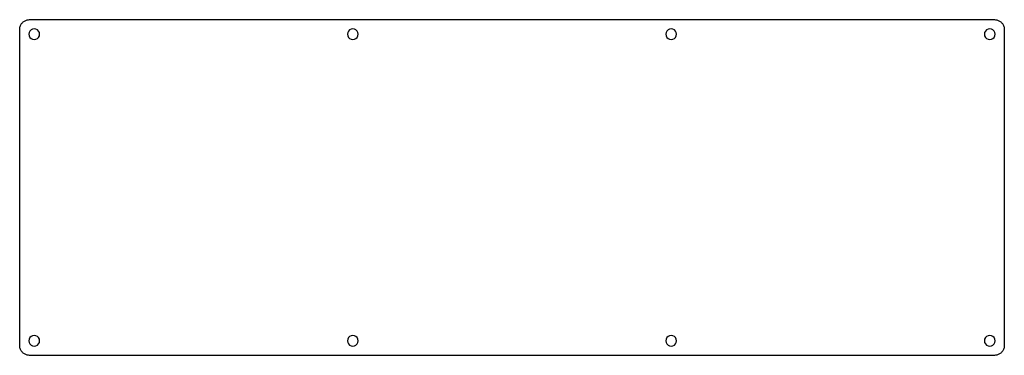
# Model space of a CAD drawing. Extents: x 0 to 203, y 0 to 69.
import ezdxf

# ---------------------------------------------------------------- set-up
doc = ezdxf.new("R2010")
doc.units = 0
doc.layers.get('0').update_dxf_attribs({"linetype": 'CONTINUOUS'})

msp = doc.modelspace()

# ---------------------------------------------------------------- linework, layer by layer
at = {"color": 0}
for p, q in [((0.680752, 68.8164), (0.796505, 68.9225)), ((0.796505, 68.9225), (0.919152, 69.0203)), ((0.919152, 69.0203), (1.05006, 69.1074)), ((1.05006, 69.1074), (1.18787, 69.1843)), ((1.18787, 69.1843), (1.32981, 69.2492)), ((1.32981, 69.2492), (1.47588, 69.3043)), ((1.47588, 69.3043), (1.62884, 69.3469)), ((1.62884, 69.3469), (1.7818, 69.3773)), ((1.7818, 69.3773), (1.9389, 69.3953)), ((1.9389, 69.3953), (2.096, 69.402)), ((2.096, 69.402), (200.597, 69.402)), ((200.597, 69.402), (200.753, 69.3953)), ((200.753, 69.3953), (200.908, 69.3773)), ((200.908, 69.3773), (201.063, 69.3469)), ((201.063, 69.3469), (201.214, 69.3043)), ((201.214, 69.3043), (201.362, 69.2492)), ((201.362, 69.2492), (201.503, 69.1843)), ((201.503, 69.1843), (201.64, 69.1074)), ((201.64, 69.1074), (201.771, 69.0203)), ((201.771, 69.0203), (201.895, 68.9225)), ((201.895, 68.9225), (202.011, 68.8164)), ((0.095085, 67.4014), (0.101975, 67.5584)), ((0.095085, 2.25034), (0.095085, 67.4014)), ((0.101975, 67.5584), (0.119889, 67.7153)), ((0.119889, 67.7153), (0.150206, 67.8684)), ((0.150206, 67.8684), (0.192925, 68.0212)), ((0.192925, 68.0212), (0.248047, 68.1672)), ((0.248047, 68.1672), (0.312815, 68.3094)), ((0.312815, 68.3094), (0.389985, 68.447)), ((0.389985, 68.447), (0.4768, 68.5782)), ((0.4768, 68.5782), (0.574643, 68.7007)), ((0.574643, 68.7007), (0.680752, 68.8164)), ((2.20486, 67.0486), (2.04914, 66.7413)), ((2.44878, 67.2924), (2.20486, 67.0486)), ((2.75608, 67.4479), (2.44878, 67.2924)), ((3.09507, 67.5019), (2.75608, 67.4479)), ((3.43407, 67.4479), (3.09507, 67.5019)), ((3.74138, 67.2924), (3.43407, 67.4479)), ((3.98392, 67.0486), (3.74138, 67.2924)), ((4.14101, 66.7413), (3.98392, 67.0486)), ((67.7058, 67.0486), (67.5499, 66.7413)), ((67.9482, 67.2924), (67.7058, 67.0486)), ((68.2554, 67.4479), (67.9482, 67.2924)), ((68.5959, 67.5019), (68.2554, 67.4479)), ((68.9349, 67.4479), (68.5959, 67.5019)), ((69.2408, 67.2924), (68.9349, 67.4479)), ((69.4849, 67.0486), (69.2408, 67.2924)), ((69.6419, 66.7413), (69.4849, 67.0486)), ((133.205, 67.0486), (133.049, 66.7413)), ((133.449, 67.2924), (133.205, 67.0486)), ((133.755, 67.4479), (133.449, 67.2924)), ((134.095, 67.5019), (133.755, 67.4479)), ((134.436, 67.4479), (134.095, 67.5019)), ((134.742, 67.2924), (134.436, 67.4479)), ((134.986, 67.0486), (134.742, 67.2924)), ((135.141, 66.7413), (134.986, 67.0486)), ((198.706, 67.0486), (198.549, 66.7413)), ((198.95, 67.2924), (198.706, 67.0486)), ((199.256, 67.4479), (198.95, 67.2924)), ((199.596, 67.5019), (199.256, 67.4479)), ((199.935, 67.4479), (199.596, 67.5019)), ((200.243, 67.2924), (199.935, 67.4479)), ((200.485, 67.0486), (200.243, 67.2924)), ((200.642, 66.7413), (200.485, 67.0486)), ((202.011, 68.8164), (202.117, 68.7007)), ((202.117, 68.7007), (202.215, 68.5782)), ((202.215, 68.5782), (202.301, 68.447)), ((202.301, 68.447), (202.379, 68.3094)), ((202.379, 68.3094), (202.443, 68.1672)), ((202.443, 68.1672), (202.499, 68.0212)), ((202.499, 68.0212), (202.54, 67.8684)), ((202.54, 67.8684), (202.572, 67.7153)), ((202.572, 67.7153), (202.59, 67.5584)), ((202.59, 67.5584), (202.596, 67.4014)), ((202.596, 67.4014), (202.596, 2.25034)), ((2.04914, 66.7413), (1.9954, 66.4023)), ((1.9954, 66.4023), (2.04914, 66.0633)), ((2.04914, 66.0633), (2.20486, 65.756)), ((2.20486, 65.756), (2.44878, 65.5133)), ((2.44878, 65.5133), (2.75608, 65.3563)), ((2.75608, 65.3563), (3.09507, 65.3009)), ((3.09507, 65.3009), (3.43407, 65.3563)), ((3.43407, 65.3563), (3.74138, 65.5133)), ((3.74138, 65.5133), (3.98392, 65.756)), ((3.98392, 65.756), (4.14101, 66.0633)), ((4.19612, 66.4023), (4.14101, 66.7413)), ((4.14101, 66.0633), (4.19612, 66.4023)), ((67.5499, 66.7413), (67.4949, 66.4023)), ((67.4949, 66.4023), (67.5499, 66.0633)), ((67.5499, 66.0633), (67.7058, 65.756)), ((67.7058, 65.756), (67.9482, 65.5133)), ((67.9482, 65.5133), (68.2554, 65.3563)), ((68.2554, 65.3563), (68.5959, 65.3009)), ((68.5959, 65.3009), (68.9349, 65.3563)), ((68.9349, 65.3563), (69.2408, 65.5133)), ((69.2408, 65.5133), (69.4849, 65.756)), ((69.4849, 65.756), (69.6419, 66.0633)), ((69.6958, 66.4023), (69.6419, 66.7413)), ((69.6419, 66.0633), (69.6958, 66.4023)), ((133.049, 66.7413), (132.996, 66.4023)), ((132.996, 66.4023), (133.049, 66.0633)), ((133.049, 66.0633), (133.205, 65.756)), ((133.205, 65.756), (133.449, 65.5133)), ((133.449, 65.5133), (133.755, 65.3563)), ((133.755, 65.3563), (134.095, 65.3009)), ((134.095, 65.3009), (134.436, 65.3563)), ((134.436, 65.3563), (134.742, 65.5133)), ((134.742, 65.5133), (134.986, 65.756)), ((134.986, 65.756), (135.141, 66.0633)), ((135.195, 66.4023), (135.141, 66.7413)), ((135.141, 66.0633), (135.195, 66.4023)), ((198.549, 66.7413), (198.497, 66.4023)), ((198.497, 66.4023), (198.549, 66.0633)), ((198.549, 66.0633), (198.706, 65.756)), ((198.706, 65.756), (198.95, 65.5133)), ((198.95, 65.5133), (199.256, 65.3563)), ((199.256, 65.3563), (199.596, 65.3009)), ((199.596, 65.3009), (199.935, 65.3563)), ((199.935, 65.3563), (200.243, 65.5133)), ((200.243, 65.5133), (200.485, 65.756)), ((200.485, 65.756), (200.642, 66.0633)), ((200.696, 66.4023), (200.642, 66.7413)), ((200.642, 66.0633), (200.696, 66.4023)), ((2.44878, 4.14101), (2.20486, 3.8971)), ((2.75608, 4.2981), (2.44878, 4.14101)), ((3.09507, 4.35046), (2.75608, 4.2981)), ((3.43407, 4.2981), (3.09507, 4.35046)), ((3.74138, 4.14101), (3.43407, 4.2981)), ((3.98392, 3.8971), (3.74138, 4.14101)), ((67.9482, 4.14101), (67.7058, 3.8971)), ((68.2554, 4.2981), (67.9482, 4.14101)), ((68.5959, 4.35046), (68.2554, 4.2981)), ((68.9349, 4.2981), (68.5959, 4.35046)), ((69.2408, 4.14101), (68.9349, 4.2981)), ((69.4849, 3.8971), (69.2408, 4.14101)), ((133.449, 4.14101), (133.205, 3.8971)), ((133.755, 4.2981), (133.449, 4.14101)), ((134.095, 4.35046), (133.755, 4.2981)), ((134.436, 4.2981), (134.095, 4.35046)), ((134.742, 4.14101), (134.436, 4.2981)), ((134.986, 3.8971), (134.742, 4.14101)), ((198.95, 4.14101), (198.706, 3.8971)), ((199.256, 4.2981), (198.95, 4.14101)), ((199.596, 4.35046), (199.256, 4.2981)), ((199.935, 4.2981), (199.596, 4.35046)), ((200.243, 4.14101), (199.935, 4.2981)), ((200.485, 3.8971), (200.243, 4.14101)), ((0.101975, 2.09462), (0.095085, 2.25034)), ((0.119889, 1.9389), (0.101975, 2.09462)), ((2.04914, 3.59117), (1.9954, 3.25079)), ((1.9954, 3.25079), (2.04914, 2.9118)), ((2.20486, 3.8971), (2.04914, 3.59117)), ((2.04914, 2.9118), (2.20486, 2.60449)), ((2.20486, 2.60449), (2.44878, 2.36196)), ((2.44878, 2.36196), (2.75608, 2.20486)), ((2.75608, 2.20486), (3.09507, 2.15112)), ((3.09507, 2.15112), (3.43407, 2.20486)), ((3.43407, 2.20486), (3.74138, 2.36196)), ((3.74138, 2.36196), (3.98392, 2.60449)), ((4.14101, 3.59117), (3.98392, 3.8971)), ((3.98392, 2.60449), (4.14101, 2.9118)), ((4.19612, 3.25079), (4.14101, 3.59117)), ((4.14101, 2.9118), (4.19612, 3.25079)), ((67.5499, 3.59117), (67.4949, 3.25079)), ((67.4949, 3.25079), (67.5499, 2.9118)), ((67.7058, 3.8971), (67.5499, 3.59117)), ((67.5499, 2.9118), (67.7058, 2.60449)), ((67.7058, 2.60449), (67.9482, 2.36196)), ((67.9482, 2.36196), (68.2554, 2.20486)), ((68.2554, 2.20486), (68.5959, 2.15112)), ((68.5959, 2.15112), (68.9349, 2.20486)), ((68.9349, 2.20486), (69.2408, 2.36196)), ((69.2408, 2.36196), (69.4849, 2.60449)), ((69.6419, 3.59117), (69.4849, 3.8971)), ((69.4849, 2.60449), (69.6419, 2.9118)), ((69.6958, 3.25079), (69.6419, 3.59117)), ((69.6419, 2.9118), (69.6958, 3.25079)), ((133.049, 3.59117), (132.996, 3.25079)), ((132.996, 3.25079), (133.049, 2.9118)), ((133.205, 3.8971), (133.049, 3.59117)), ((133.049, 2.9118), (133.205, 2.60449)), ((133.205, 2.60449), (133.449, 2.36196)), ((133.449, 2.36196), (133.755, 2.20486)), ((133.755, 2.20486), (134.095, 2.15112)), ((134.095, 2.15112), (134.436, 2.20486)), ((134.436, 2.20486), (134.742, 2.36196)), ((134.742, 2.36196), (134.986, 2.60449)), ((135.141, 3.59117), (134.986, 3.8971)), ((134.986, 2.60449), (135.141, 2.9118)), ((135.195, 3.25079), (135.141, 3.59117)), ((135.141, 2.9118), (135.195, 3.25079)), ((198.549, 3.59117), (198.497, 3.25079)), ((198.497, 3.25079), (198.549, 2.9118)), ((198.706, 3.8971), (198.549, 3.59117)), ((198.549, 2.9118), (198.706, 2.60449)), ((198.706, 2.60449), (198.95, 2.36196)), ((198.95, 2.36196), (199.256, 2.20486)), ((199.256, 2.20486), (199.596, 2.15112)), ((199.596, 2.15112), (199.935, 2.20486)), ((199.935, 2.20486), (200.243, 2.36196)), ((200.243, 2.36196), (200.485, 2.60449)), ((200.642, 3.59117), (200.485, 3.8971)), ((200.485, 2.60449), (200.642, 2.9118)), ((200.696, 3.25079), (200.642, 3.59117)), ((200.642, 2.9118), (200.696, 3.25079)), ((202.59, 2.09462), (202.572, 1.9389)), ((202.596, 2.25034), (202.59, 2.09462)), ((0.150206, 1.78456), (0.119889, 1.9389)), ((0.192925, 1.63298), (0.150206, 1.78456)), ((0.248047, 1.48553), (0.192925, 1.63298)), ((0.312815, 1.34359), (0.248047, 1.48553)), ((0.389985, 1.20716), (0.312815, 1.34359)), ((0.4768, 1.07625), (0.389985, 1.20716)), ((0.574643, 0.952225), (0.4768, 1.07625)), ((0.680752, 0.836468), (0.574643, 0.952225)), ((0.796505, 0.730359), (0.680752, 0.836468)), ((0.919152, 0.63252), (0.796505, 0.730359)), ((1.05006, 0.545705), (0.919152, 0.63252)), ((1.18787, 0.468535), (1.05006, 0.545705)), ((1.32981, 0.403765), (1.18787, 0.468535)), ((1.47588, 0.348644), (1.32981, 0.403765)), ((1.62884, 0.307303), (1.47588, 0.348644)), ((1.7818, 0.275608), (1.62884, 0.307303)), ((1.9389, 0.257693), (1.7818, 0.275608)), ((2.096, 0.250803), (1.9389, 0.257693)), ((200.597, 0.252181), (2.096, 0.250803)), ((200.753, 0.257693), (200.597, 0.252181)), ((200.908, 0.275608), (200.753, 0.257693)), ((201.063, 0.307303), (200.908, 0.275608)), ((201.214, 0.348644), (201.063, 0.307303)), ((201.362, 0.403765), (201.214, 0.348644)), ((201.503, 0.468535), (201.362, 0.403765)), ((201.64, 0.545705), (201.503, 0.468535)), ((201.771, 0.63252), (201.64, 0.545705)), ((201.895, 0.730359), (201.771, 0.63252)), ((202.011, 0.836468), (201.895, 0.730359)), ((202.117, 0.952225), (202.011, 0.836468)), ((202.215, 1.07625), (202.117, 0.952225)), ((202.301, 1.20716), (202.215, 1.07625)), ((202.379, 1.34359), (202.301, 1.20716)), ((202.443, 1.48553), (202.379, 1.34359)), ((202.499, 1.63298), (202.443, 1.48553)), ((202.54, 1.78456), (202.499, 1.63298)), ((202.572, 1.9389), (202.54, 1.78456))]:
    msp.add_line(p, q, dxfattribs=at)

doc.saveas('drawing.dxf')
